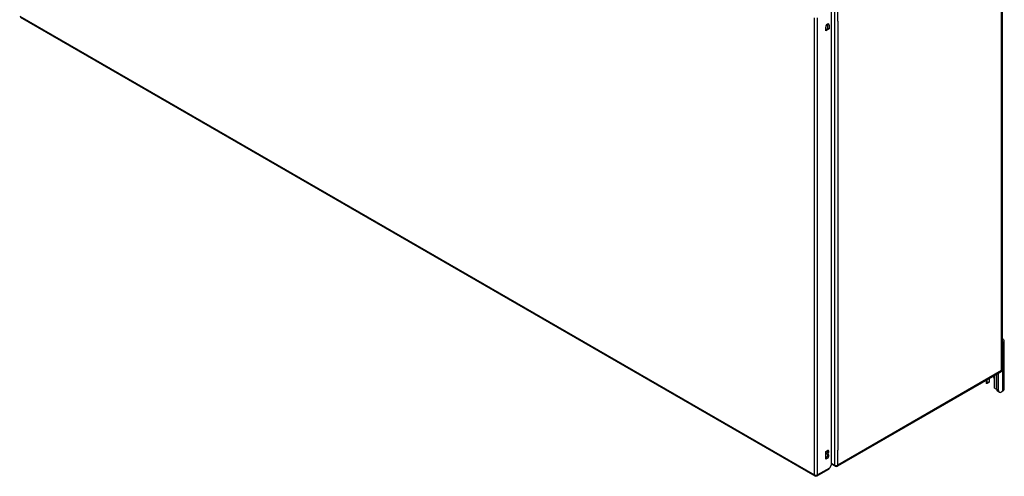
# Model space of a CAD drawing. Header units: inches. Extents: x 224.8 to 266.6, y 83.8 to 128.4.
# Tile 1 of 4: x 224.8 to 266.5, y 83.8 to 103.1. Entities that reach past the tile are written whole.
import ezdxf

# ---------------------------------------------------------------- set-up
doc = ezdxf.new("R2010")
doc.units = ezdxf.units.IN
doc.header["$MEASUREMENT"] = 0
doc.layers.add('Visible Edges(ANSI)', color=7, linetype='Continuous', lineweight=25)
doc.layers.add('Visible Tangent Edges(ANSI)', color=7, linetype='Continuous', lineweight=25)

msp = doc.modelspace()

# ---------------------------------------------------------------- linework, layer by layer
at = {"layer": 'Visible Edges(ANSI)'}
for p, q in [((266.457, 107.746), (266.457, 88.312)), ((259.226, 84.291), (259.226, 103.562)), ((224.855, 103.244), (258.516, 83.809)), ((258.978, 102.661), (258.978, 102.827)), ((258.978, 102.716), (259.073, 102.771)), ((259.121, 102.744), (258.978, 102.661)), ((259.073, 102.771), (259.073, 102.938)), ((259.121, 102.744), (259.073, 102.771)), ((259.121, 102.91), (259.121, 102.744)), ((266.484, 89.448), (266.457, 89.432)), ((266.539, 87.483), (266.539, 89.524)), ((266.408, 88.226), (259.477, 84.224)), ((266.224, 87.469), (266.224, 88.12)), ((266.298, 87.426), (266.298, 88.163)), ((265.772, 87.859), (265.772, 87.764)), ((265.886, 87.767), (265.812, 87.724)), ((265.824, 87.752), (265.824, 87.889)), ((265.899, 87.932), (265.899, 87.795)), ((265.92, 87.84), (265.92, 87.945)), ((266.111, 87.944), (266.111, 87.586)), ((266.331, 87.355), (266.257, 87.398)), ((266.484, 87.406), (266.409, 87.363)), ((258.982, 84.851), (259.05, 84.89)), ((258.982, 84.525), (258.982, 84.851)), ((259.001, 84.746), (259.001, 84.763)), ((259.05, 84.735), (259.001, 84.763)), ((259.05, 84.718), (259.001, 84.746)), ((259.05, 84.735), (259.05, 84.718)), ((258.982, 84.58), (259.001, 84.591)), ((259.05, 84.563), (258.982, 84.525)), ((259.226, 84.291), (259.144, 84.147)), ((259.378, 84.224), (259.226, 84.312)), ((258.615, 83.809), (259.111, 84.095))]:
    msp.add_line(p, q, dxfattribs=at)
at = {"layer": 'Visible Edges(ANSI)', "flags": 128}
for points in [[(265.811, 87.724), (265.81, 87.723), (265.809, 87.723), (265.808, 87.722), (265.807, 87.722), (265.806, 87.722), (265.805, 87.721), (265.804, 87.721), (265.803, 87.721), (265.802, 87.721), (265.8, 87.721), (265.799, 87.721), (265.798, 87.722), (265.797, 87.722), (265.796, 87.722), (265.795, 87.723), (265.794, 87.723), (265.793, 87.724), (265.791, 87.724), (265.79, 87.725), (265.789, 87.726), (265.788, 87.727), (265.787, 87.728), (265.787, 87.729), (265.786, 87.73)], [(265.907, 87.8), (265.906, 87.799), (265.906, 87.799), (265.906, 87.798), (265.905, 87.798), (265.905, 87.797), (265.905, 87.797), (265.904, 87.797), (265.904, 87.796), (265.904, 87.796), (265.903, 87.795), (265.903, 87.795), (265.903, 87.794), (265.902, 87.794), (265.902, 87.794), (265.902, 87.793), (265.901, 87.793), (265.901, 87.792), (265.901, 87.792), (265.9, 87.792), (265.9, 87.791), (265.9, 87.791), (265.899, 87.79), (265.899, 87.79), (265.898, 87.79)], [(266.16, 87.513), (266.159, 87.514), (266.157, 87.514), (266.155, 87.515), (266.153, 87.516), (266.152, 87.517), (266.15, 87.518), (266.148, 87.519), (266.146, 87.52), (266.145, 87.521), (266.143, 87.522), (266.141, 87.523), (266.14, 87.524), (266.138, 87.526), (266.137, 87.527), (266.135, 87.528), (266.134, 87.53), (266.133, 87.531), (266.131, 87.533), (266.13, 87.535), (266.129, 87.536), (266.128, 87.538), (266.126, 87.54), (266.125, 87.541), (266.124, 87.543)]]:
    msp.add_lwpolyline(points, dxfattribs=at)
at = {"layer": 'Visible Edges(ANSI)'}
for centre, start, end in [((266.358, 88.312), 300, 0), ((259.427, 84.31), 240, 300), ((258.566, 83.895), 240, 300)]:
    msp.add_arc(centre, 0.099, start, end, dxfattribs=at)
for centre, major_axis, start_param, end_param in [((259.05, 102.868), (0.0508, 0.0879), 5.497787, 8.63938), ((259.001, 102.896), (0.0507, 0.0879), 5.497787, 5.789668), ((266.352, 89.524), (0.188, 0), 5.497787, 7.25497), ((265.968, 88.027), (0.101, -0.176), 0.785398, 1.335218), ((265.908, 87.764), (-0.136, 0), 0, 0.457575), ((265.781, 87.777), (0.031, -0.0537), 6.282025, 7.068583), ((265.855, 87.82), (0.031, -0.0537), 0, 0.785398), ((265.733, 87.84), (0.188, 0), 5.900503, 6.283185), ((266.155, 87.561), (-0.031, 0.0537), 0.785398, 1.571956), ((266.22, 87.584), (0.136, 0), 4.254814, 4.739895), ((266.335, 87.533), (-0.078, -0.135), 5.497787, 6.283185), ((266.409, 87.49), (-0.078, -0.135), 5.497787, 7.068583), ((266.352, 87.483), (0.188, 0), 5.497787, 6.283185), ((259.001, 84.84), (0.0475, 0.0823), 3.926991, 5.752483), ((259.001, 84.669), (0.0475, 0.0823), 3.926991, 5.752483), ((259.05, 84.812), (0.0475, 0.0823), 3.926991, 7.068583), ((259.05, 84.641), (0.0475, 0.0823), 3.926991, 7.068583), ((259.062, 84.181), (0.0495, -0.0857), 0, 0.612826), ((259.074, 84.188), (-0.07, -0.121), 1.398224, 1.570796)]:
    msp.add_ellipse(centre, major_axis=major_axis, ratio=0.57735, start_param=start_param, end_param=end_param, dxfattribs=at)
at = {"layer": 'Visible Tangent Edges(ANSI)'}
for p, q in [((266.428, 88.271), (266.428, 107.706)), ((259.357, 103.704), (259.357, 84.27)), ((259.497, 103.071), (259.497, 103.704)), ((224.834, 103.289), (258.496, 83.854)), ((258.496, 83.854), (258.496, 103.222)), ((258.636, 83.854), (258.636, 103.222)), ((259.497, 103.071), (259.497, 84.902)), ((259.121, 102.91), (259.073, 102.938)), ((266.484, 87.406), (266.484, 89.448)), ((266.428, 88.271), (259.497, 84.27)), ((266.124, 88.062), (266.124, 87.543)), ((265.811, 87.724), (265.811, 87.882)), ((265.899, 87.795), (265.824, 87.752)), ((266.298, 87.426), (266.224, 87.469)), ((259.497, 84.27), (259.497, 84.902)), ((259.05, 84.563), (259.001, 84.591)), ((259.357, 84.27), (259.226, 84.345)), ((259.144, 84.147), (258.636, 83.854))]:
    msp.add_line(p, q, dxfattribs=at)
for centre, major_axis, start_param, end_param in [((266.358, 88.312), (0.0495, -0.0857), 0, 0.785398), ((266.358, 88.312), (0.099, 0), 5.497787, 6.283185), ((259.427, 84.31), (-0.0495, -0.0857), 5.497787, 6.283185), ((259.427, 84.31), (0.099, 0), 3.926991, 5.497787), ((259.427, 84.31), (0.0495, -0.0857), 0, 0.785398), ((258.566, 83.895), (-0.0495, -0.0857), 5.497787, 6.283185), ((258.566, 83.895), (0.099, 0), 3.926991, 5.497787), ((258.566, 83.895), (0.0495, -0.0857), 0, 0.785398)]:
    msp.add_ellipse(centre, major_axis=major_axis, ratio=0.57735, start_param=start_param, end_param=end_param, dxfattribs=at)

doc.saveas('drawing.dxf')
